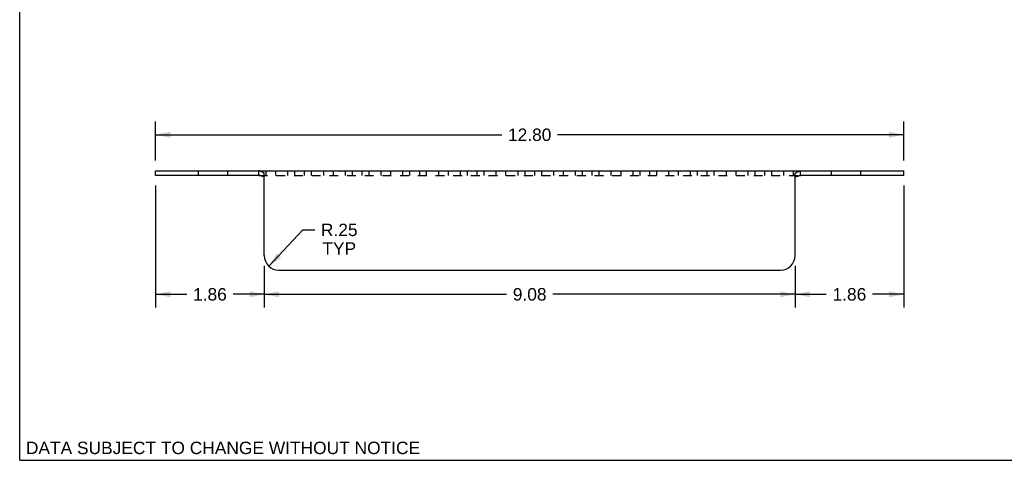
# Model space of a CAD drawing. Header units: inches. Extents: x 0 to 27.5, y 0 to 21.2.
# Tile 1 of 3: x 0 to 16.8, y 0 to 7.5. Entities that reach past the tile are written whole.
import ezdxf

# ---------------------------------------------------------------- set-up
doc = ezdxf.new("R2010")
doc.units = ezdxf.units.IN
doc.header["$LTSCALE"] = 1.5125
doc.header["$MEASUREMENT"] = 0
doc.linetypes.add('HIDDEN', pattern=[0.2, 0.1, -0.1])
doc.layers.get('0').update_dxf_attribs({"linetype": 'CONTINUOUS'})
doc.layers.add('DEFAULT_2', color=8, linetype='HIDDEN')
doc.layers.add('DIMENSIONS', color=7, linetype='CONTINUOUS')
doc.styles.get("Standard").update_dxf_attribs({"font": 'arial.ttf'})
doc.dimstyles.new('DIMSTYLE_1', dxfattribs={"dimtxt": 0.2125, "dimasz": 0.25, "dimexe": 0.09, "dimexo": 0.07, "dimgap": 0.0425, "dimtad": 0, "dimtih": 1, "dimtoh": 1, "dimzin": 4, "dimdsep": 46, "dimtxsty": 'Standard', "dimblk": '_FILLED', "dimblk1": '_FILLED', "dimblk2": '_FILLED', "dimcen": 0.09, "dimadec": 3, "dimazin": 1, "dimtfac": 1, "dimtdec": 3, "dimtofl": 0, "dimtmove": 0, "dimatfit": 3, "dimldrblk": '_FILLED', "dimfxl": 0, "dimtolj": 1, "dimtzin": 4, "dimarcsym": 0})
doc.dimstyles.new('DIMSTYLE_2', dxfattribs={"dimtxt": 0.2125, "dimasz": 0.25, "dimexe": 0.09, "dimexo": 0.07, "dimgap": 0.09, "dimtad": 0, "dimtih": 1, "dimtoh": 1, "dimzin": 4, "dimdsep": 46, "dimtxsty": 'Standard', "dimblk": '_FILLED', "dimblk1": '_FILLED', "dimblk2": '_FILLED', "dimcen": 0.09, "dimadec": 3, "dimazin": 1, "dimtfac": 1, "dimtdec": 3, "dimtofl": 0, "dimtmove": 0, "dimatfit": 3, "dimldrblk": '_FILLED', "dimfxl": 0, "dimtolj": 1, "dimtzin": 4, "dimarcsym": 0})

# ---------------------------------------------------------------- blocks, each defined once
blk = doc.blocks.new('_FILLED')
at = {"color": 0, "linetype": 'ByBlock'}
blk.add_solid([(0, 0), (-1, 0.2), (-1, -0.2)], dxfattribs=at)
blk = doc.blocks.new('*D3')
at = {"layer": 'DIMENSIONS', "color": 2, "linetype": 'Continuous'}
for p, q in [((15.125, 4.699), (15.125, 2.615)), ((13.265, 3.327), (13.265, 2.615)), ((13.265, 2.84), (13.8, 2.84)), ((15.125, 2.84), (14.59, 2.84))]:
    blk.add_line(p, q, dxfattribs=at)
at = {"layer": 'DIMENSIONS', "color": 2, "linetype": 'Continuous', "xscale": 0.25, "yscale": 0.25, "zscale": 0.25, "rotation": 180}
blk.add_blockref('_FILLED', (13.265, 2.84), dxfattribs=at)
at = {"layer": 'DIMENSIONS', "color": 2, "linetype": 'Continuous', "xscale": 0.25, "yscale": 0.25, "zscale": 0.25}
blk.add_blockref('_FILLED', (15.125, 2.84), dxfattribs=at)
at = {"layer": 'DIMENSIONS', "color": 2, "linetype": 'Continuous', "insert": (14.195, 2.946), "char_height": 0.2125, "width": 0.57746, "attachment_point": 2, "line_spacing_factor": 0.9}
blk.add_mtext('1.86', dxfattribs=at)
blk = doc.blocks.new('*D4')
at = {"layer": 'DIMENSIONS', "color": 2, "linetype": 'Continuous'}
for p, q in [((4.185, 3.327), (4.185, 2.615)), ((13.265, 3.327), (13.265, 2.615)), ((4.185, 2.84), (8.33, 2.84)), ((13.265, 2.84), (9.12, 2.84))]:
    blk.add_line(p, q, dxfattribs=at)
at = {"layer": 'DIMENSIONS', "color": 2, "linetype": 'Continuous', "xscale": 0.25, "yscale": 0.25, "zscale": 0.25, "rotation": 180}
blk.add_blockref('_FILLED', (4.185, 2.84), dxfattribs=at)
at = {"layer": 'DIMENSIONS', "color": 2, "linetype": 'Continuous', "xscale": 0.25, "yscale": 0.25, "zscale": 0.25}
blk.add_blockref('_FILLED', (13.265, 2.84), dxfattribs=at)
at = {"layer": 'DIMENSIONS', "color": 2, "linetype": 'Continuous', "insert": (8.725, 2.946), "char_height": 0.2125, "width": 0.57746, "attachment_point": 2, "line_spacing_factor": 0.9}
blk.add_mtext('9.08', dxfattribs=at)
blk = doc.blocks.new('*D5')
at = {"layer": 'DIMENSIONS', "color": 2, "linetype": 'Continuous'}
for p, q in [((2.325, 4.699), (2.325, 2.615)), ((4.185, 3.327), (4.185, 2.615)), ((2.325, 2.84), (2.86, 2.84)), ((4.185, 2.84), (3.65, 2.84))]:
    blk.add_line(p, q, dxfattribs=at)
at = {"layer": 'DIMENSIONS', "color": 2, "linetype": 'Continuous', "xscale": 0.25, "yscale": 0.25, "zscale": 0.25, "rotation": 180}
blk.add_blockref('_FILLED', (2.325, 2.84), dxfattribs=at)
at = {"layer": 'DIMENSIONS', "color": 2, "linetype": 'Continuous', "xscale": 0.25, "yscale": 0.25, "zscale": 0.25}
blk.add_blockref('_FILLED', (4.185, 2.84), dxfattribs=at)
at = {"layer": 'DIMENSIONS', "color": 2, "linetype": 'Continuous', "insert": (3.255, 2.946), "char_height": 0.2125, "width": 0.57746, "attachment_point": 2, "line_spacing_factor": 0.9}
blk.add_mtext('1.86', dxfattribs=at)
blk = doc.blocks.new('*D6')
at = {"layer": 'DIMENSIONS', "color": 2, "linetype": 'Continuous'}
for p, q in [((2.325, 5.127), (2.325, 5.795)), ((15.125, 5.127), (15.125, 5.795)), ((2.325, 5.57), (8.247, 5.57)), ((15.125, 5.57), (9.202, 5.57))]:
    blk.add_line(p, q, dxfattribs=at)
at = {"layer": 'DIMENSIONS', "color": 2, "linetype": 'Continuous', "xscale": 0.25, "yscale": 0.25, "zscale": 0.25, "rotation": 180}
blk.add_blockref('_FILLED', (2.325, 5.57), dxfattribs=at)
at = {"layer": 'DIMENSIONS', "color": 2, "linetype": 'Continuous', "xscale": 0.25, "yscale": 0.25, "zscale": 0.25}
blk.add_blockref('_FILLED', (15.125, 5.57), dxfattribs=at)
at = {"layer": 'DIMENSIONS', "color": 2, "linetype": 'Continuous', "insert": (8.725, 5.676), "char_height": 0.2125, "width": 0.74257, "attachment_point": 2, "line_spacing_factor": 0.9}
blk.add_mtext('12.80', dxfattribs=at)
blk = doc.blocks.new('*D7')
at = {"layer": 'DIMENSIONS', "color": 2, "linetype": 'Continuous'}
for p, q in [((4.265, 3.319), (4.842, 3.941)), ((4.842, 3.941), (5.048, 3.941))]:
    blk.add_line(p, q, dxfattribs=at)
at = {"layer": 'DIMENSIONS', "color": 2, "linetype": 'Continuous', "xscale": 0.25, "yscale": 0.25, "zscale": 0.25, "rotation": 227.1722424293}
blk.add_blockref('_FILLED', (4.265, 3.319), dxfattribs=at)
at = {"layer": 'DIMENSIONS', "color": 2, "linetype": 'Continuous', "insert": (5.467, 4.048), "char_height": 0.2125, "width": 0.62644, "attachment_point": 2, "line_spacing_factor": 0.9}
blk.add_mtext('R.25\\PTYP', dxfattribs=at)

msp = doc.modelspace()

# ---------------------------------------------------------------- linework, layer by layer
at = {"color": 7, "linetype": 'Continuous'}
for p, q in [((0, 0), (0, 21.25)), ((2.3246, 4.8741), (2.3246, 4.9521)), ((4.089, 4.8741), (4.089, 4.9521)), ((13.3602, 4.8741), (13.3602, 4.9521)), ((15.1246, 4.8741), (15.1246, 4.9521)), ((4.089, 4.8741), (2.3246, 4.8741)), ((15.1246, 4.8741), (13.3602, 4.8741)), ((0, 0), (27.5, 0))]:
    msp.add_line(p, q, dxfattribs=at)
at = {"color": 3, "linetype": 'Continuous'}
for p, q in [((2.3246, 4.9521), (15.1246, 4.9521)), ((4.1846, 3.5021), (4.1846, 4.9133)), ((13.2646, 3.5021), (13.2646, 4.9133)), ((4.4346, 3.2521), (13.0146, 3.2521))]:
    msp.add_line(p, q, dxfattribs=at)
for points in [[(4.153, 4.9277), (4.1433, 4.9332), (4.1384, 4.9359), (4.1335, 4.9385), (4.1287, 4.941), (4.124, 4.9432), (4.1193, 4.9453), (4.1146, 4.9471), (4.1101, 4.9487), (4.1058, 4.9499), (4.1018, 4.9508), (4.0981, 4.9515), (4.0946, 4.9519), (4.0916, 4.9521), (4.089, 4.9521)], [(4.1846, 4.9133), (4.1806, 4.9146), (4.1764, 4.9162), (4.172, 4.918), (4.1674, 4.9201), (4.1627, 4.9225), (4.1579, 4.925), (4.153, 4.9277)], [(13.2646, 4.9133), (13.2686, 4.9146), (13.2728, 4.9162), (13.2772, 4.918), (13.2818, 4.9201), (13.2865, 4.9225), (13.2913, 4.925), (13.2962, 4.9277), (13.3059, 4.9332)], [(13.3059, 4.9332), (13.3108, 4.9359), (13.3157, 4.9385), (13.3205, 4.941), (13.3252, 4.9432), (13.3299, 4.9453), (13.3346, 4.9471), (13.3391, 4.9487), (13.3434, 4.9499), (13.3474, 4.9508), (13.3512, 4.9515), (13.3546, 4.9519), (13.3576, 4.9521), (13.3602, 4.9521)]]:
    msp.add_lwpolyline(points, dxfattribs=at)
at = {"color": 7, "linetype": 'Continuous'}
for points in [[(4.129, 4.8661), (4.124, 4.8676), (4.1191, 4.8691), (4.1143, 4.8704), (4.1096, 4.8716), (4.105, 4.8726), (4.1006, 4.8733), (4.0965, 4.8738), (4.0926, 4.8741), (4.089, 4.8741)], [(4.1846, 4.8545), (4.1819, 4.8544), (4.1787, 4.8544), (4.1752, 4.8545), (4.1713, 4.8549), (4.1672, 4.8554), (4.1628, 4.8562), (4.1581, 4.8572), (4.1534, 4.8584), (4.1486, 4.8598), (4.1437, 4.8612), (4.1388, 4.8628), (4.129, 4.8661)], [(13.2646, 4.8545), (13.2673, 4.8544), (13.2705, 4.8544), (13.274, 4.8545), (13.2779, 4.8549), (13.282, 4.8554), (13.2864, 4.8562), (13.2911, 4.8572), (13.2958, 4.8584), (13.3006, 4.8598), (13.3055, 4.8612), (13.3104, 4.8628)], [(13.3104, 4.8628), (13.3202, 4.8661), (13.3252, 4.8676), (13.3301, 4.8691), (13.3349, 4.8704), (13.3396, 4.8716), (13.3442, 4.8726), (13.3486, 4.8733), (13.3527, 4.8738), (13.3566, 4.8741), (13.3602, 4.8741)]]:
    msp.add_lwpolyline(points, dxfattribs=at)
at = {"color": 3, "linetype": 'Continuous'}
for centre, start, end in [((4.4346, 3.5021), 180, 270), ((13.0146, 3.5021), 270, 360)]:
    msp.add_arc(centre, 0.25, start, end, dxfattribs=at)
at = {"layer": 'DEFAULT_2', "color": 8, "linetype": 'HIDDEN'}
for p, q in [((3.0586, 4.8741), (3.0586, 4.9521)), ((3.5586, 4.8741), (3.5586, 4.9521)), ((4.1193, 4.9453), (4.1146, 4.9471)), ((4.2106, 4.9521), (4.2106, 4.8741)), ((4.3766, 4.9521), (4.3766, 4.8741)), ((4.5832, 4.9521), (4.5832, 4.8741)), ((4.7027, 4.9521), (4.7027, 4.8741)), ((4.8687, 4.9521), (4.8687, 4.8741)), ((4.9882, 4.9521), (4.9882, 4.8741)), ((5.1949, 4.9521), (5.1949, 4.8741)), ((5.3609, 4.9521), (5.3609, 4.8741)), ((5.5675, 4.9521), (5.5675, 4.8741)), ((5.687, 4.9521), (5.687, 4.8741)), ((5.853, 4.9521), (5.853, 4.8741)), ((5.9725, 4.9521), (5.9725, 4.8741)), ((6.1791, 4.9521), (6.1791, 4.8741)), ((6.3451, 4.9521), (6.3451, 4.8741)), ((6.5517, 4.9521), (6.5517, 4.8741)), ((6.6712, 4.9521), (6.6712, 4.8741)), ((6.8372, 4.9521), (6.8372, 4.8741)), ((6.9567, 4.9521), (6.9567, 4.8741)), ((7.1634, 4.9521), (7.1634, 4.8741)), ((7.3294, 4.9521), (7.3294, 4.8741)), ((7.536, 4.9521), (7.536, 4.8741)), ((7.6555, 4.9521), (7.6555, 4.8741)), ((7.8215, 4.9521), (7.8215, 4.8741)), ((7.941, 4.9521), (7.941, 4.8741)), ((8.1476, 4.9521), (8.1476, 4.8741)), ((8.3136, 4.9521), (8.3136, 4.8741)), ((8.5202, 4.9521), (8.5202, 4.8741)), ((8.6397, 4.9521), (8.6397, 4.8741)), ((8.8057, 4.9521), (8.8057, 4.8741)), ((8.9252, 4.9521), (8.9252, 4.8741)), ((9.1319, 4.9521), (9.1319, 4.8741)), ((9.2979, 4.9521), (9.2979, 4.8741)), ((9.5045, 4.9521), (9.5045, 4.8741)), ((9.624, 4.9521), (9.624, 4.8741)), ((9.79, 4.9521), (9.79, 4.8741)), ((9.9095, 4.9521), (9.9095, 4.8741)), ((10.1161, 4.9521), (10.1161, 4.8741)), ((10.2821, 4.9521), (10.2821, 4.8741)), ((10.4887, 4.9521), (10.4887, 4.8741)), ((10.6082, 4.9521), (10.6082, 4.8741)), ((10.7742, 4.9521), (10.7742, 4.8741)), ((10.8937, 4.9521), (10.8937, 4.8741)), ((11.1004, 4.9521), (11.1004, 4.8741)), ((11.2664, 4.9521), (11.2664, 4.8741)), ((11.473, 4.9521), (11.473, 4.8741)), ((11.5925, 4.9521), (11.5925, 4.8741)), ((11.7585, 4.9521), (11.7585, 4.8741)), ((11.878, 4.9521), (11.878, 4.8741)), ((12.0846, 4.9521), (12.0846, 4.8741)), ((12.2506, 4.9521), (12.2506, 4.8741)), ((12.4572, 4.9521), (12.4572, 4.8741)), ((12.5767, 4.9521), (12.5767, 4.8741)), ((12.7427, 4.9521), (12.7427, 4.8741)), ((12.8622, 4.9521), (12.8622, 4.8741)), ((13.0689, 4.9521), (13.0689, 4.8741)), ((13.2349, 4.9521), (13.2349, 4.8741)), ((13.2865, 4.9225), (13.2913, 4.925)), ((13.3576, 4.9521), (13.3602, 4.9521)), ((13.8906, 4.8741), (13.8906, 4.9521)), ((14.3906, 4.8741), (14.3906, 4.9521)), ((4.089, 4.8741), (13.3602, 4.8741)), ((4.1581, 4.8572), (4.1534, 4.8584))]:
    msp.add_line(p, q, dxfattribs=at)
for points in [[(4.1058, 4.9499), (4.1018, 4.9508), (4.0981, 4.9515), (4.0946, 4.9519), (4.0916, 4.9521), (4.089, 4.9521)], [(4.1806, 4.9146), (4.1764, 4.9162), (4.1719, 4.918), (4.1674, 4.9201), (4.1627, 4.9225), (4.1579, 4.925)], [(13.2686, 4.9146), (13.2728, 4.9162), (13.2773, 4.918), (13.2818, 4.9201)], [(13.3252, 4.9432), (13.3299, 4.9453), (13.3346, 4.9471), (13.3391, 4.9487), (13.3434, 4.9499)], [(4.1006, 4.8733), (4.0965, 4.8738), (4.0926, 4.8741)], [(4.1191, 4.8691), (4.1143, 4.8704), (4.1096, 4.8716), (4.105, 4.8726)], [(4.1787, 4.8544), (4.1752, 4.8545), (4.1713, 4.8549), (4.1672, 4.8554), (4.1627, 4.8562)], [(13.2673, 4.8544), (13.2705, 4.8544), (13.274, 4.8545)], [(13.2779, 4.8549), (13.282, 4.8554), (13.2865, 4.8562), (13.2911, 4.8572)], [(13.3301, 4.8691), (13.3349, 4.8704), (13.3396, 4.8716)], [(13.3442, 4.8726), (13.3486, 4.8733), (13.3527, 4.8738)]]:
    msp.add_lwpolyline(points, dxfattribs=at)

# ---------------------------------------------------------------- texts
at = {"layer": 'DIMENSIONS', "color": 2, "linetype": 'Continuous', "insert": (0.1062, 0.3187), "char_height": 0.2125, "width": 6.732063, "attachment_point": 1, "line_spacing_factor": 0.9}
msp.add_mtext('DATA SUBJECT TO CHANGE WITHOUT NOTICE', dxfattribs=at)

# ---------------------------------------------------------------- dimensions: what is measured, and where the dimension line sits
at = {"layer": 'DIMENSIONS', "color": 2, "linetype": 'Continuous'}
dim = msp.add_linear_dim(base=(15.1246, 5.5697), p1=(2.3246, 5.0571), p2=(15.1246, 5.0571), dimstyle='DIMSTYLE_1', dxfattribs=at)
dim.commit()
dim.dimension.update_dxf_attribs({"geometry": '*D6', "text_midpoint": (8.7336, 5.5685), "dimtype": 160})
for base, p1, p2, picture, middle in [((2.3246, 2.8399), (4.1846, 3.3971), (2.3246, 4.7691), '*D5', (3.2638, 2.8388)), ((13.2646, 2.8399), (15.1246, 4.7691), (13.2646, 3.3971), '*D3', (14.2038, 2.8388)), ((4.1846, 2.8399), (13.2646, 3.3971), (4.1846, 3.3971), '*D4', (8.7235, 2.8388))]:
    dim = msp.add_linear_dim(base=base, p1=p1, p2=p2, angle=180, dimstyle='DIMSTYLE_1', dxfattribs=at)
    dim.commit()
    dim.dimension.update_dxf_attribs({"geometry": picture, "text_midpoint": middle, "dimtype": 160})
dim = msp.add_radius_dim(center=(4.4346, 3.5021), mpoint=(4.2647, 3.3188), text='R<>\\PTYP', dimstyle='DIMSTYLE_2', override={"dimpost": '<>'}, dxfattribs=at)
dim.commit()
dim.dimension.update_dxf_attribs({"geometry": '*D7', "text_midpoint": (5.4674, 3.7819), "dimtype": 164})

doc.saveas('drawing.dxf')
